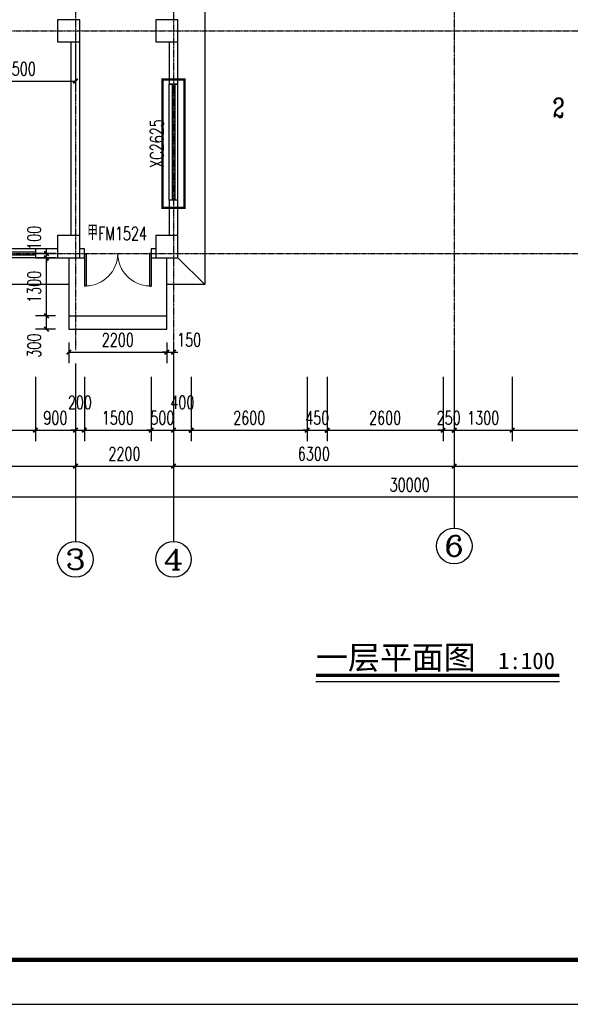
# Model space of a CAD drawing. Header units: inches. Extents: x 224620 to 3435104, y 247406 to 993300.
# Tile 74 of 109: x 282359 to 294715, y 643766 to 665880. Entities that reach past the tile are written whole.
import ezdxf
from ezdxf.enums import TextEntityAlignment as Align

# ---------------------------------------------------------------- set-up
doc = ezdxf.new("R2010")
doc.units = ezdxf.units.IN
doc.header["$MEASUREMENT"] = 0
doc.linetypes.add('CENTER', pattern=[2, 1.25, -0.25, 0.25, -0.25])
doc.linetypes.add('DASH', pattern=[0.35, 0.25, -0.1])
for name, color, linetype in [('AXIS', 3, 'Continuous'), ('AXIS_TEXT', 7, 'Continuous'), ('COLUMN', 9, 'Continuous'), ('DIM_SYMB', 3, 'Continuous'), ('DOTE', 1, 'CENTER'), ('LATRINE', 6, 'Continuous'), ('PUB_DIM', 3, 'Continuous'), ('PUB_TEXT', 7, 'Continuous'), ('PUB_TITLE', 4, 'Continuous'), ('SPACE_ALL', 1, 'Continuous'), ('WALL', 2, 'Continuous'), ('WINDOW', 4, 'Continuous'), ('WINDOW_TEXT', 7, 'Continuous')]:
    doc.layers.add(name, color=color, linetype=linetype)
doc.styles.add('_TCH_AXIS', font='COMPLEX', dxfattribs={"bigfont": 'GBCBIG'})
doc.styles.add('_TCH_DIM_T3', font='SIMPLEX', dxfattribs={"width": 0.705882, "bigfont": 'GBCBIG'})
doc.styles.add('_TCH_LABEL', font='COMPLEX', dxfattribs={"bigfont": 'GBCBIG'})
doc.styles.add('_TCH_WINDOW', font='SIMPLEX', dxfattribs={"height": 3.5, "bigfont": 'GBCBIG'})
doc.styles.add('COMPLEX', font='COMPLEX')
doc.styles.add('黑体', font='simhei.ttf')
doc.dimstyles.new('_TCH_ARCH&&100', dxfattribs={"dimtxt": 297.5, "dimasz": 100, "dimexe": 250, "dimexo": 300, "dimgap": 126.25, "dimtad": 1, "dimdec": 0, "dimzin": 0, "dimdsep": 46, "dimtxsty": '_TCH_DIM_T3', "dimblk": 'ARCHTICK', "dimcen": 0.09, "dimclrt": 7, "dimazin": 2, "dimtfac": 1, "dimtdec": 0, "dimtix": 1, "dimtmove": 2, "dimatfit": 3, "dimfxl": 1, "dimtolj": 1, "dimtzin": 0, "dimarcsym": 0})

# ---------------------------------------------------------------- blocks, each defined once
blk = doc.blocks.new('wrtgtg')
at = {"layer": 'PUB_TITLE'}
blk.add_lwpolyline([(-75296, -5841), (8804, -5841), (8804, 53559), (-75296, 53559)], close=True, dxfattribs=at)
at = {"layer": 'PUB_TITLE', "const_width": 100}
blk.add_lwpolyline([(-72796, -4841), (7804, -4841), (7804, 52559), (-72796, 52559)], close=True, dxfattribs=at)
blk = doc.blocks.new('_ArchTick')
at = {"color": 0, "linetype": 'ByBlock', "const_width": 0.4}
blk.add_lwpolyline([(-0.5, -0.5), (0.5, 0.5)], dxfattribs=at)
blk = doc.blocks.new('*D704')
at = {"layer": 'Defpoints', "color": 0}
for p in [(281110, 665630), (283610, 665630), (283610, 664501)]:
    blk.add_point(p, dxfattribs=at)
at = {"layer": 'PUB_DIM', "color": 0, "lineweight": -2}
for p, q in [((281110, 665330), (281110, 664251)), ((283610, 665330), (283610, 664251)), ((281110, 664501), (283610, 664501))]:
    blk.add_line(p, q, dxfattribs=at)
at = {"layer": 'PUB_DIM', "color": 0, "lineweight": -2, "xscale": 100, "yscale": 100, "zscale": 100, "rotation": 180}
blk.add_blockref('_ArchTick', (281110, 664501), dxfattribs=at)
at = {"layer": 'PUB_DIM', "color": 0, "lineweight": -2, "xscale": 100, "yscale": 100, "zscale": 100}
blk.add_blockref('_ArchTick', (283610, 664501), dxfattribs=at)
at = {"layer": 'PUB_DIM', "color": 7, "insert": (282360, 664776), "char_height": 297.5, "attachment_point": 5, "style": '_TCH_DIM_T3'}
blk.add_mtext('\\A1;2500', dxfattribs=at)
blk = doc.blocks.new('*D710')
at = {"layer": 'Defpoints', "color": 0}
for p in [(282960, 659230), (283460, 659230), (283460, 658930)]:
    blk.add_point(p, dxfattribs=at)
at = {"layer": 'PUB_DIM', "color": 0, "lineweight": -2}
for p, q in [((283160, 659230), (282710, 659230)), ((282960, 658930), (282960, 659230)), ((283160, 658930), (282710, 658930))]:
    blk.add_line(p, q, dxfattribs=at)
at = {"layer": 'PUB_DIM', "color": 0, "lineweight": -2, "xscale": 100, "yscale": 100, "zscale": 100}
for p, rotation in [((282960, 659230), 90), ((282960, 658930), 270)]:
    blk.add_blockref('_ArchTick', p, dxfattribs=dict(at, rotation=rotation))
at = {"layer": 'PUB_DIM', "color": 7, "insert": (282685, 658560), "char_height": 297.5, "attachment_point": 5, "rotation": 90, "style": '_TCH_DIM_T3'}
blk.add_mtext('\\A1;300', dxfattribs=at)
blk = doc.blocks.new('*D711')
at = {"layer": 'Defpoints', "color": 0}
for p in [(282960, 660530), (283460, 660530), (283460, 659230)]:
    blk.add_point(p, dxfattribs=at)
at = {"layer": 'PUB_DIM', "color": 0, "lineweight": -2}
for p, q in [((283160, 660530), (282710, 660530)), ((282960, 659230), (282960, 660530)), ((283160, 659230), (282710, 659230))]:
    blk.add_line(p, q, dxfattribs=at)
at = {"layer": 'PUB_DIM', "color": 0, "lineweight": -2, "xscale": 100, "yscale": 100, "zscale": 100}
for p, rotation in [((282960, 660530), 90), ((282960, 659230), 270)]:
    blk.add_blockref('_ArchTick', p, dxfattribs=dict(at, rotation=rotation))
at = {"layer": 'PUB_DIM', "color": 7, "insert": (282685, 659880), "char_height": 297.5, "attachment_point": 5, "rotation": 90, "style": '_TCH_DIM_T3'}
blk.add_mtext('\\A1;1300', dxfattribs=at)
blk = doc.blocks.new('*D712')
at = {"layer": 'Defpoints', "color": 0}
for p in [(282960, 660630), (283460, 660630), (283460, 660530)]:
    blk.add_point(p, dxfattribs=at)
at = {"layer": 'PUB_DIM', "color": 0, "lineweight": -2}
for p, q in [((283160, 660630), (282710, 660630)), ((282960, 660630), (282960, 660730)), ((282960, 660530), (282960, 660630)), ((283160, 660530), (282710, 660530)), ((282960, 660530), (282960, 660430))]:
    blk.add_line(p, q, dxfattribs=at)
at = {"layer": 'PUB_DIM', "color": 0, "lineweight": -2, "xscale": 100, "yscale": 100, "zscale": 100}
for p, rotation in [((282960, 660630), 270), ((282960, 660530), 90)]:
    blk.add_blockref('_ArchTick', p, dxfattribs=dict(at, rotation=rotation))
at = {"layer": 'PUB_DIM', "color": 7, "insert": (282685, 660980), "char_height": 297.5, "attachment_point": 5, "rotation": 90, "style": '_TCH_DIM_T3'}
blk.add_mtext('\\A1;100', dxfattribs=at)
blk = doc.blocks.new('*D713')
at = {"layer": 'Defpoints', "color": 0}
for p in [(283460, 658930), (285660, 658930), (285660, 658412)]:
    blk.add_point(p, dxfattribs=at)
at = {"layer": 'PUB_DIM', "color": 0, "lineweight": -2}
for p, q in [((283460, 658630), (283460, 658162)), ((285660, 658630), (285660, 658162)), ((283460, 658412), (285660, 658412))]:
    blk.add_line(p, q, dxfattribs=at)
at = {"layer": 'PUB_DIM', "color": 0, "lineweight": -2, "xscale": 100, "yscale": 100, "zscale": 100, "rotation": 180}
blk.add_blockref('_ArchTick', (283460, 658412), dxfattribs=at)
at = {"layer": 'PUB_DIM', "color": 0, "lineweight": -2, "xscale": 100, "yscale": 100, "zscale": 100}
blk.add_blockref('_ArchTick', (285660, 658412), dxfattribs=at)
at = {"layer": 'PUB_DIM', "color": 7, "insert": (284560, 658687), "char_height": 297.5, "attachment_point": 5, "style": '_TCH_DIM_T3'}
blk.add_mtext('\\A1;2200', dxfattribs=at)
blk = doc.blocks.new('*D714')
at = {"layer": 'Defpoints', "color": 0}
for p in [(285660, 658930), (285810, 658930), (285810, 658412)]:
    blk.add_point(p, dxfattribs=at)
at = {"layer": 'PUB_DIM', "color": 0, "lineweight": -2}
for p, q in [((285660, 658630), (285660, 658162)), ((285810, 658630), (285810, 658162)), ((285660, 658412), (285560, 658412)), ((285660, 658412), (285810, 658412)), ((285810, 658412), (285910, 658412))]:
    blk.add_line(p, q, dxfattribs=at)
at = {"layer": 'PUB_DIM', "color": 0, "lineweight": -2, "xscale": 100, "yscale": 100, "zscale": 100}
blk.add_blockref('_ArchTick', (285660, 658412), dxfattribs=at)
at = {"layer": 'PUB_DIM', "color": 0, "lineweight": -2, "xscale": 100, "yscale": 100, "zscale": 100, "rotation": 180}
blk.add_blockref('_ArchTick', (285810, 658412), dxfattribs=at)
at = {"layer": 'PUB_DIM', "color": 7, "insert": (286160, 658687), "char_height": 297.5, "attachment_point": 5, "style": '_TCH_DIM_T3'}
blk.add_mtext('\\A1;150', dxfattribs=at)
blk = doc.blocks.new('*D843')
at = {"layer": 'AXIS', "color": 0, "lineweight": -2}
for p, q in [((276110, 658160), (276110, 654910)), ((306110, 658160), (306110, 654910)), ((276110, 655160), (306110, 655160))]:
    blk.add_line(p, q, dxfattribs=at)
at = {"layer": 'Defpoints', "color": 0}
for p in [(276110, 658460), (306110, 658460), (306110, 655160)]:
    blk.add_point(p, dxfattribs=at)
at = {"layer": 'AXIS', "color": 0, "lineweight": -2, "xscale": 100, "yscale": 100, "zscale": 100, "rotation": 180}
blk.add_blockref('_ArchTick', (276110, 655160), dxfattribs=at)
at = {"layer": 'AXIS', "color": 0, "lineweight": -2, "xscale": 100, "yscale": 100, "zscale": 100}
blk.add_blockref('_ArchTick', (306110, 655160), dxfattribs=at)
at = {"layer": 'AXIS', "color": 7, "insert": (291110, 655435), "char_height": 297.5, "attachment_point": 5, "style": '_TCH_DIM_T3'}
blk.add_mtext('\\A1;30000', dxfattribs=at)
blk = doc.blocks.new('*D961')
at = {"layer": 'Defpoints', "color": 0}
for p in [(280110, 658160), (282710, 658160), (282710, 656660)]:
    blk.add_point(p, dxfattribs=at)
at = {"layer": 'PUB_DIM', "color": 0, "lineweight": -2}
for p, q in [((280110, 657860), (280110, 656410)), ((282710, 657860), (282710, 656410)), ((280110, 656660), (282710, 656660))]:
    blk.add_line(p, q, dxfattribs=at)
at = {"layer": 'PUB_DIM', "color": 0, "lineweight": -2, "xscale": 100, "yscale": 100, "zscale": 100, "rotation": 180}
blk.add_blockref('_ArchTick', (280110, 656660), dxfattribs=at)
at = {"layer": 'PUB_DIM', "color": 0, "lineweight": -2, "xscale": 100, "yscale": 100, "zscale": 100}
blk.add_blockref('_ArchTick', (282710, 656660), dxfattribs=at)
at = {"layer": 'PUB_DIM', "color": 7, "insert": (281410, 656935), "char_height": 297.5, "attachment_point": 5, "style": '_TCH_DIM_T3'}
blk.add_mtext('\\A1;2600', dxfattribs=at)
blk = doc.blocks.new('*D962')
at = {"layer": 'Defpoints', "color": 0}
for p in [(282710, 658160), (283610, 658160), (283610, 656660)]:
    blk.add_point(p, dxfattribs=at)
at = {"layer": 'PUB_DIM', "color": 0, "lineweight": -2}
for p, q in [((282710, 657860), (282710, 656410)), ((283610, 657860), (283610, 656410)), ((282710, 656660), (283610, 656660))]:
    blk.add_line(p, q, dxfattribs=at)
at = {"layer": 'PUB_DIM', "color": 0, "lineweight": -2, "xscale": 100, "yscale": 100, "zscale": 100, "rotation": 180}
blk.add_blockref('_ArchTick', (282710, 656660), dxfattribs=at)
at = {"layer": 'PUB_DIM', "color": 0, "lineweight": -2, "xscale": 100, "yscale": 100, "zscale": 100}
blk.add_blockref('_ArchTick', (283610, 656660), dxfattribs=at)
at = {"layer": 'PUB_DIM', "color": 7, "insert": (283160, 656935), "char_height": 297.5, "attachment_point": 5, "style": '_TCH_DIM_T3'}
blk.add_mtext('\\A1;900', dxfattribs=at)
blk = doc.blocks.new('*D963')
at = {"layer": 'Defpoints', "color": 0}
for p in [(283610, 658160), (283810, 658160), (283810, 656660)]:
    blk.add_point(p, dxfattribs=at)
at = {"layer": 'PUB_DIM', "color": 0, "lineweight": -2}
for p, q in [((283610, 657860), (283610, 656410)), ((283810, 657860), (283810, 656410)), ((283610, 656660), (283510, 656660)), ((283610, 656660), (283810, 656660)), ((283810, 656660), (283910, 656660))]:
    blk.add_line(p, q, dxfattribs=at)
at = {"layer": 'PUB_DIM', "color": 0, "lineweight": -2, "xscale": 100, "yscale": 100, "zscale": 100}
blk.add_blockref('_ArchTick', (283610, 656660), dxfattribs=at)
at = {"layer": 'PUB_DIM', "color": 0, "lineweight": -2, "xscale": 100, "yscale": 100, "zscale": 100, "rotation": 180}
blk.add_blockref('_ArchTick', (283810, 656660), dxfattribs=at)
at = {"layer": 'PUB_DIM', "color": 7, "insert": (283710, 657285), "char_height": 297.5, "attachment_point": 5, "style": '_TCH_DIM_T3'}
blk.add_mtext('\\A1;200', dxfattribs=at)
blk = doc.blocks.new('*D964')
at = {"layer": 'Defpoints', "color": 0}
for p in [(283810, 658160), (285310, 658160), (285310, 656660)]:
    blk.add_point(p, dxfattribs=at)
at = {"layer": 'PUB_DIM', "color": 0, "lineweight": -2}
for p, q in [((283810, 657860), (283810, 656410)), ((285310, 657860), (285310, 656410)), ((283810, 656660), (285310, 656660))]:
    blk.add_line(p, q, dxfattribs=at)
at = {"layer": 'PUB_DIM', "color": 0, "lineweight": -2, "xscale": 100, "yscale": 100, "zscale": 100, "rotation": 180}
blk.add_blockref('_ArchTick', (283810, 656660), dxfattribs=at)
at = {"layer": 'PUB_DIM', "color": 0, "lineweight": -2, "xscale": 100, "yscale": 100, "zscale": 100}
blk.add_blockref('_ArchTick', (285310, 656660), dxfattribs=at)
at = {"layer": 'PUB_DIM', "color": 7, "insert": (284560, 656935), "char_height": 297.5, "attachment_point": 5, "style": '_TCH_DIM_T3'}
blk.add_mtext('\\A1;1500', dxfattribs=at)
blk = doc.blocks.new('*D965')
at = {"layer": 'Defpoints', "color": 0}
for p in [(285310, 658160), (285810, 658160), (285810, 656660)]:
    blk.add_point(p, dxfattribs=at)
at = {"layer": 'PUB_DIM', "color": 0, "lineweight": -2}
for p, q in [((285310, 657860), (285310, 656410)), ((285810, 657860), (285810, 656410)), ((285310, 656660), (285210, 656660)), ((285310, 656660), (285810, 656660)), ((285810, 656660), (285910, 656660))]:
    blk.add_line(p, q, dxfattribs=at)
at = {"layer": 'PUB_DIM', "color": 0, "lineweight": -2, "xscale": 100, "yscale": 100, "zscale": 100}
blk.add_blockref('_ArchTick', (285310, 656660), dxfattribs=at)
at = {"layer": 'PUB_DIM', "color": 0, "lineweight": -2, "xscale": 100, "yscale": 100, "zscale": 100, "rotation": 180}
blk.add_blockref('_ArchTick', (285810, 656660), dxfattribs=at)
at = {"layer": 'PUB_DIM', "color": 7, "insert": (285560, 656935), "char_height": 297.5, "attachment_point": 5, "style": '_TCH_DIM_T3'}
blk.add_mtext('\\A1;500', dxfattribs=at)
blk = doc.blocks.new('*D966')
at = {"layer": 'Defpoints', "color": 0}
for p in [(285810, 658160), (286210, 658160), (286210, 656660)]:
    blk.add_point(p, dxfattribs=at)
at = {"layer": 'PUB_DIM', "color": 0, "lineweight": -2}
for p, q in [((285810, 657860), (285810, 656410)), ((286210, 657860), (286210, 656410)), ((285810, 656660), (286210, 656660))]:
    blk.add_line(p, q, dxfattribs=at)
at = {"layer": 'PUB_DIM', "color": 0, "lineweight": -2, "xscale": 100, "yscale": 100, "zscale": 100, "rotation": 180}
blk.add_blockref('_ArchTick', (285810, 656660), dxfattribs=at)
at = {"layer": 'PUB_DIM', "color": 0, "lineweight": -2, "xscale": 100, "yscale": 100, "zscale": 100}
blk.add_blockref('_ArchTick', (286210, 656660), dxfattribs=at)
at = {"layer": 'PUB_DIM', "color": 7, "insert": (286010, 657285), "char_height": 297.5, "attachment_point": 5, "style": '_TCH_DIM_T3'}
blk.add_mtext('\\A1;400', dxfattribs=at)
blk = doc.blocks.new('*D967')
at = {"layer": 'Defpoints', "color": 0}
for p in [(286210, 658160), (288810, 658160), (288810, 656660)]:
    blk.add_point(p, dxfattribs=at)
at = {"layer": 'PUB_DIM', "color": 0, "lineweight": -2}
for p, q in [((286210, 657860), (286210, 656410)), ((288810, 657860), (288810, 656410)), ((286210, 656660), (288810, 656660))]:
    blk.add_line(p, q, dxfattribs=at)
at = {"layer": 'PUB_DIM', "color": 0, "lineweight": -2, "xscale": 100, "yscale": 100, "zscale": 100, "rotation": 180}
blk.add_blockref('_ArchTick', (286210, 656660), dxfattribs=at)
at = {"layer": 'PUB_DIM', "color": 0, "lineweight": -2, "xscale": 100, "yscale": 100, "zscale": 100}
blk.add_blockref('_ArchTick', (288810, 656660), dxfattribs=at)
at = {"layer": 'PUB_DIM', "color": 7, "insert": (287510, 656935), "char_height": 297.5, "attachment_point": 5, "style": '_TCH_DIM_T3'}
blk.add_mtext('\\A1;2600', dxfattribs=at)
blk = doc.blocks.new('*D968')
at = {"layer": 'Defpoints', "color": 0}
for p in [(288810, 658160), (289260, 658160), (289260, 656660)]:
    blk.add_point(p, dxfattribs=at)
at = {"layer": 'PUB_DIM', "color": 0, "lineweight": -2}
for p, q in [((288810, 657860), (288810, 656410)), ((289260, 657860), (289260, 656410)), ((288810, 656660), (288710, 656660)), ((288810, 656660), (289260, 656660)), ((289260, 656660), (289360, 656660))]:
    blk.add_line(p, q, dxfattribs=at)
at = {"layer": 'PUB_DIM', "color": 0, "lineweight": -2, "xscale": 100, "yscale": 100, "zscale": 100}
blk.add_blockref('_ArchTick', (288810, 656660), dxfattribs=at)
at = {"layer": 'PUB_DIM', "color": 0, "lineweight": -2, "xscale": 100, "yscale": 100, "zscale": 100, "rotation": 180}
blk.add_blockref('_ArchTick', (289260, 656660), dxfattribs=at)
at = {"layer": 'PUB_DIM', "color": 7, "insert": (289035, 656935), "char_height": 297.5, "attachment_point": 5, "style": '_TCH_DIM_T3'}
blk.add_mtext('\\A1;450', dxfattribs=at)
blk = doc.blocks.new('*D969')
at = {"layer": 'Defpoints', "color": 0}
for p in [(289260, 658160), (291860, 658160), (291860, 656660)]:
    blk.add_point(p, dxfattribs=at)
at = {"layer": 'PUB_DIM', "color": 0, "lineweight": -2}
for p, q in [((289260, 657860), (289260, 656410)), ((291860, 657860), (291860, 656410)), ((289260, 656660), (291860, 656660))]:
    blk.add_line(p, q, dxfattribs=at)
at = {"layer": 'PUB_DIM', "color": 0, "lineweight": -2, "xscale": 100, "yscale": 100, "zscale": 100, "rotation": 180}
blk.add_blockref('_ArchTick', (289260, 656660), dxfattribs=at)
at = {"layer": 'PUB_DIM', "color": 0, "lineweight": -2, "xscale": 100, "yscale": 100, "zscale": 100}
blk.add_blockref('_ArchTick', (291860, 656660), dxfattribs=at)
at = {"layer": 'PUB_DIM', "color": 7, "insert": (290560, 656935), "char_height": 297.5, "attachment_point": 5, "style": '_TCH_DIM_T3'}
blk.add_mtext('\\A1;2600', dxfattribs=at)
blk = doc.blocks.new('*D970')
at = {"layer": 'Defpoints', "color": 0}
for p in [(291860, 658160), (292110, 658160), (292110, 656660)]:
    blk.add_point(p, dxfattribs=at)
at = {"layer": 'PUB_DIM', "color": 0, "lineweight": -2}
for p, q in [((291860, 657860), (291860, 656410)), ((292110, 657860), (292110, 656410)), ((291860, 656660), (291760, 656660)), ((291860, 656660), (292110, 656660)), ((292110, 656660), (292210, 656660))]:
    blk.add_line(p, q, dxfattribs=at)
at = {"layer": 'PUB_DIM', "color": 0, "lineweight": -2, "xscale": 100, "yscale": 100, "zscale": 100}
blk.add_blockref('_ArchTick', (291860, 656660), dxfattribs=at)
at = {"layer": 'PUB_DIM', "color": 0, "lineweight": -2, "xscale": 100, "yscale": 100, "zscale": 100, "rotation": 180}
blk.add_blockref('_ArchTick', (292110, 656660), dxfattribs=at)
at = {"layer": 'PUB_DIM', "color": 7, "insert": (291985, 656935), "char_height": 297.5, "attachment_point": 5, "style": '_TCH_DIM_T3'}
blk.add_mtext('\\A1;250', dxfattribs=at)
blk = doc.blocks.new('*D971')
at = {"layer": 'Defpoints', "color": 0}
for p in [(292110, 658160), (293410, 658160), (293410, 656660)]:
    blk.add_point(p, dxfattribs=at)
at = {"layer": 'PUB_DIM', "color": 0, "lineweight": -2}
for p, q in [((292110, 657860), (292110, 656410)), ((293410, 657860), (293410, 656410)), ((292110, 656660), (293410, 656660))]:
    blk.add_line(p, q, dxfattribs=at)
at = {"layer": 'PUB_DIM', "color": 0, "lineweight": -2, "xscale": 100, "yscale": 100, "zscale": 100, "rotation": 180}
blk.add_blockref('_ArchTick', (292110, 656660), dxfattribs=at)
at = {"layer": 'PUB_DIM', "color": 0, "lineweight": -2, "xscale": 100, "yscale": 100, "zscale": 100}
blk.add_blockref('_ArchTick', (293410, 656660), dxfattribs=at)
at = {"layer": 'PUB_DIM', "color": 7, "insert": (292760, 656935), "char_height": 297.5, "attachment_point": 5, "style": '_TCH_DIM_T3'}
blk.add_mtext('\\A1;1300', dxfattribs=at)
blk = doc.blocks.new('*D972')
at = {"layer": 'Defpoints', "color": 0}
for p in [(293410, 658160), (297810, 658160), (297810, 656660)]:
    blk.add_point(p, dxfattribs=at)
at = {"layer": 'PUB_DIM', "color": 0, "lineweight": -2}
for p, q in [((293410, 657860), (293410, 656410)), ((297810, 657860), (297810, 656410)), ((293410, 656660), (297810, 656660))]:
    blk.add_line(p, q, dxfattribs=at)
at = {"layer": 'PUB_DIM', "color": 0, "lineweight": -2, "xscale": 100, "yscale": 100, "zscale": 100, "rotation": 180}
blk.add_blockref('_ArchTick', (293410, 656660), dxfattribs=at)
at = {"layer": 'PUB_DIM', "color": 0, "lineweight": -2, "xscale": 100, "yscale": 100, "zscale": 100}
blk.add_blockref('_ArchTick', (297810, 656660), dxfattribs=at)
at = {"layer": 'PUB_DIM', "color": 7, "insert": (295610, 656935), "char_height": 297.5, "attachment_point": 5, "style": '_TCH_DIM_T3'}
blk.add_mtext('\\A1;4400', dxfattribs=at)
blk = doc.blocks.new('*D981')
at = {"layer": 'Defpoints', "color": 0}
for p in [(279610, 658460), (283610, 658460), (283610, 655853)]:
    blk.add_point(p, dxfattribs=at)
at = {"layer": 'PUB_DIM', "color": 0, "lineweight": -2}
for p, q in [((279610, 658160), (279610, 655603)), ((283610, 658160), (283610, 655603)), ((279610, 655853), (283610, 655853))]:
    blk.add_line(p, q, dxfattribs=at)
at = {"layer": 'PUB_DIM', "color": 0, "lineweight": -2, "xscale": 100, "yscale": 100, "zscale": 100, "rotation": 180}
blk.add_blockref('_ArchTick', (279610, 655853), dxfattribs=at)
at = {"layer": 'PUB_DIM', "color": 0, "lineweight": -2, "xscale": 100, "yscale": 100, "zscale": 100}
blk.add_blockref('_ArchTick', (283610, 655853), dxfattribs=at)
at = {"layer": 'PUB_DIM', "color": 7, "insert": (281610, 656128), "char_height": 297.5, "attachment_point": 5, "style": '_TCH_DIM_T3'}
blk.add_mtext('\\A1;4000', dxfattribs=at)
blk = doc.blocks.new('*D982')
at = {"layer": 'Defpoints', "color": 0}
for p in [(283610, 658460), (285810, 658460), (285810, 655853)]:
    blk.add_point(p, dxfattribs=at)
at = {"layer": 'PUB_DIM', "color": 0, "lineweight": -2}
for p, q in [((283610, 658160), (283610, 655603)), ((285810, 658160), (285810, 655603)), ((283610, 655853), (285810, 655853))]:
    blk.add_line(p, q, dxfattribs=at)
at = {"layer": 'PUB_DIM', "color": 0, "lineweight": -2, "xscale": 100, "yscale": 100, "zscale": 100, "rotation": 180}
blk.add_blockref('_ArchTick', (283610, 655853), dxfattribs=at)
at = {"layer": 'PUB_DIM', "color": 0, "lineweight": -2, "xscale": 100, "yscale": 100, "zscale": 100}
blk.add_blockref('_ArchTick', (285810, 655853), dxfattribs=at)
at = {"layer": 'PUB_DIM', "color": 7, "insert": (284710, 656128), "char_height": 297.5, "attachment_point": 5, "style": '_TCH_DIM_T3'}
blk.add_mtext('\\A1;2200', dxfattribs=at)
blk = doc.blocks.new('*D983')
at = {"layer": 'Defpoints', "color": 0}
for p in [(285810, 658460), (292110, 658460), (292110, 655853)]:
    blk.add_point(p, dxfattribs=at)
at = {"layer": 'PUB_DIM', "color": 0, "lineweight": -2}
for p, q in [((285810, 658160), (285810, 655603)), ((292110, 658160), (292110, 655603)), ((285810, 655853), (292110, 655853))]:
    blk.add_line(p, q, dxfattribs=at)
at = {"layer": 'PUB_DIM', "color": 0, "lineweight": -2, "xscale": 100, "yscale": 100, "zscale": 100, "rotation": 180}
blk.add_blockref('_ArchTick', (285810, 655853), dxfattribs=at)
at = {"layer": 'PUB_DIM', "color": 0, "lineweight": -2, "xscale": 100, "yscale": 100, "zscale": 100}
blk.add_blockref('_ArchTick', (292110, 655853), dxfattribs=at)
at = {"layer": 'PUB_DIM', "color": 7, "insert": (288960, 656128), "char_height": 297.5, "attachment_point": 5, "style": '_TCH_DIM_T3'}
blk.add_mtext('\\A1;6300', dxfattribs=at)
blk = doc.blocks.new('*D984')
at = {"layer": 'Defpoints', "color": 0}
for p in [(292110, 658460), (299110, 658460), (299110, 655853)]:
    blk.add_point(p, dxfattribs=at)
at = {"layer": 'PUB_DIM', "color": 0, "lineweight": -2}
for p, q in [((292110, 658160), (292110, 655603)), ((299110, 658160), (299110, 655603)), ((292110, 655853), (299110, 655853))]:
    blk.add_line(p, q, dxfattribs=at)
at = {"layer": 'PUB_DIM', "color": 0, "lineweight": -2, "xscale": 100, "yscale": 100, "zscale": 100, "rotation": 180}
blk.add_blockref('_ArchTick', (292110, 655853), dxfattribs=at)
at = {"layer": 'PUB_DIM', "color": 0, "lineweight": -2, "xscale": 100, "yscale": 100, "zscale": 100}
blk.add_blockref('_ArchTick', (299110, 655853), dxfattribs=at)
at = {"layer": 'PUB_DIM', "color": 7, "insert": (295610, 656128), "char_height": 297.5, "attachment_point": 5, "style": '_TCH_DIM_T3'}
blk.add_mtext('\\A1;7000', dxfattribs=at)
blk = doc.blocks.new('_FZHK')
blk.add_lwpolyline([(-0.5, -0.5), (0.5, -0.5), (0.5, 0.5), (-0.5, 0.5)], close=True)
blk = doc.blocks.new('$DorLib2D$00000002')
for p, q in [((-0.5, 0), (-0.5, 0.4875)), ((-0.475, 0.4875), (-0.5, 0.4875)), ((-0.475, 0), (-0.475, 0.4875)), ((0.475, 0), (0.475, 0.4875)), ((0.475, 0.4875), (0.5, 0.4875)), ((0.5, 0), (0.5, 0.4875)), ((-0.5, 0), (-0.475, 0)), ((0.5, 0), (0.475, 0))]:
    blk.add_line(p, q)
at = {"lineweight": 13}
for centre, start, end in [((-0.4875, 0), 0, 88.53072), ((0.4875, 0), 91.46928, 180)]:
    blk.add_arc(centre, 0.4875, start, end, dxfattribs=at)
blk = doc.blocks.new('$TCHSYS$WIN2D')
for p, q in [((-0.5, 0.5), (0.5, 0.5)), ((-0.5, 0.5), (-0.5, -0.5)), ((0.5, 0.5), (0.5, -0.5)), ((0.5, 0.1667), (-0.5, 0.1667)), ((0.5, -0.1667), (-0.5, -0.1667)), ((-0.5, -0.5), (0.5, -0.5))]:
    blk.add_line(p, q)
blk = doc.blocks.new('_AXISO')
blk.add_circle((0, 0), 0.5)
at = {"layer": 'AXIS_TEXT', "style": 'COMPLEX', "width": 1.041667}
blk.add_attdef('A', text='', height=0.56, dxfattribs=at).set_placement((-0.25, -0.28), (0.25, -0.28), align=Align.FIT)

msp = doc.modelspace()

# ---------------------------------------------------------------- linework, layer by layer
at = {"layer": 'AXIS'}
for p, q in [((292110.4, 658460.1), (292110.4, 654460.1)), ((283610.4, 658160.1), (283610.4, 654160.1)), ((285810.4, 658160.1), (285810.4, 654160.1))]:
    msp.add_line(p, q, dxfattribs=at)
at = {"layer": 'DIM_SYMB', "const_width": 70}
msp.add_lwpolyline([(289006.8, 651153.3), (294471.5, 651153.3)], dxfattribs=at)
at = {"layer": 'DIM_SYMB'}
msp.add_lwpolyline([(289006.8, 651013.3), (294471.5, 651013.3)], dxfattribs=at)
at = {"layer": 'DOTE'}
for p, q in [((283610.4, 689660.1), (283610.4, 658460.1)), ((292110.4, 689660.1), (292110.4, 658460.1)), ((285810.4, 679251.8), (285810.4, 658460.1)), ((274077.8, 665629.7), (310068, 665629.7)), ((274077.8, 660629.7), (310068, 660629.7))]:
    msp.add_line(p, q, dxfattribs=at)
at = {"layer": 'LATRINE'}
msp.add_line((286510.4, 659929.7), (285910.4, 660529.7), dxfattribs=at)
for points in [[(291710.4, 669929.7), (286510.4, 669929.7), (286510.4, 659929.7), (285660.4, 659929.7)], [(283460.4, 659929.7), (275410.4, 659929.7), (275410.4, 665527.7)]]:
    msp.add_lwpolyline(points, dxfattribs=at)
at = {"layer": 'PUB_DIM'}
for points in [[(283460.4, 660529.7), (283460.4, 659229.7), (285660.4, 659229.7), (285660.4, 660529.7)], [(283460.4, 659229.7), (283460.4, 658929.7), (285660.4, 658929.7), (285660.4, 659229.7)]]:
    msp.add_lwpolyline(points, dxfattribs=at)
at = {"layer": 'SPACE_ALL', "linetype": 'DASH', "const_width": 50}
msp.add_lwpolyline([(285565.6, 661653.3), (285565.6, 664535.8), (286056.9, 664535.8), (286056.9, 661653.3)], close=True, dxfattribs=at)
at = {"layer": 'WALL'}
for p, q in [((283510.4, 661029.7), (283510.4, 665379.7)), ((283710.4, 661029.7), (283710.4, 665379.7)), ((285710.4, 665379.7), (285710.4, 664429.7)), ((285910.4, 664429.7), (285910.4, 665379.7)), ((285710.4, 664429.7), (285910.4, 664429.7)), ((285910.4, 661829.7), (285710.4, 661829.7)), ((285710.4, 661829.7), (285710.4, 661029.7)), ((285910.4, 661029.7), (285910.4, 661829.7)), ((283210.4, 660729.7), (282710.4, 660729.7)), ((282710.4, 660729.7), (282710.4, 660529.7)), ((283810.4, 660729.7), (283710.4, 660729.7)), ((283810.4, 660529.7), (283810.4, 660729.7)), ((285410.4, 660729.7), (285310.4, 660729.7)), ((285310.4, 660729.7), (285310.4, 660529.7)), ((282710.4, 660529.7), (283210.4, 660529.7)), ((283710.4, 660529.7), (283810.4, 660529.7)), ((285310.4, 660529.7), (285410.4, 660529.7))]:
    msp.add_line(p, q, dxfattribs=at)

# ---------------------------------------------------------------- block references
msp.add_blockref('wrtgtg', (326104.7, 649607.2))
at = {"layer": 'AXIS'}
ref = msp.add_blockref('_AXISO', (292110.4, 654060.1), dxfattribs=dict(at, xscale=800, yscale=800, zscale=800))
ref.add_attrib('A', '6', dxfattribs={"layer": 'AXIS_TEXT', "height": 452.5, "style": '_TCH_AXIS', "width": 1.615385}).set_placement((291884.1, 653833.9), (292336.6, 653833.9), align=Align.FIT)
ref = msp.add_blockref('_AXISO', (283610.4, 653760.1), dxfattribs=dict(at, xscale=800, yscale=800, zscale=800))
ref.add_attrib('A', '3', dxfattribs={"layer": 'AXIS_TEXT', "height": 452.5, "style": '_TCH_AXIS', "width": 1.5}).set_placement((283384.1, 653533.9), (283836.6, 653533.9), align=Align.FIT)
ref = msp.add_blockref('_AXISO', (285810.4, 653760.1), dxfattribs=dict(at, xscale=800, yscale=800, zscale=800))
ref.add_attrib('A', '4', dxfattribs={"layer": 'AXIS_TEXT', "height": 452.5, "style": '_TCH_AXIS', "width": 1.4}).set_placement((285584.1, 653533.9), (286036.6, 653533.9), align=Align.FIT)
at = {"layer": 'COLUMN', "xscale": 500, "yscale": 500, "zscale": 500}
for p in [(283460.4, 665629.7), (285660.4, 665629.7), (283460.4, 660779.7), (285660.4, 660779.7)]:
    msp.add_blockref('_FZHK', p, dxfattribs=at)
at = {"layer": 'WINDOW'}
ref = msp.add_blockref('$TCHSYS$WIN2D', (285810.4, 663129.7), dxfattribs=dict(at, xscale=2600, yscale=-200, zscale=2600, rotation=90))
ref.add_attrib('A', 'XC2625', (285584.1, 662554.7), dxfattribs={"layer": 'WINDOW_TEXT', "height": 297.5, "rotation": 90, "style": '_TCH_WINDOW', "width": 0.705882})
ref = msp.add_blockref('$TCHSYS$WIN2D', (281410.4, 660629.7), dxfattribs=dict(at, xscale=2600, yscale=-200, zscale=2600, rotation=180))
ref.add_attrib('A', 'C2625', (280935.4, 660106), dxfattribs={"layer": 'WINDOW_TEXT', "height": 297.5, "style": '_TCH_WINDOW', "width": 0.705882})
at = {"layer": 'WINDOW', "xscale": -1500, "yscale": 1500, "zscale": -1500, "rotation": 180}
msp.add_blockref('$DorLib2D$00000002', (284560.4, 660629.7), dxfattribs=at)

# ---------------------------------------------------------------- texts
at = {"layer": 'PUB_TEXT', "style": '_TCH_LABEL', "width": 0.705882}
msp.add_text('2', height=425, dxfattribs=at).set_placement((294323.9, 663691.8))
at = {"layer": 'PUB_TEXT', "style": '黑体'}
for s, height, p in [('一层平面图', 525.74, (289006.8, 651293.3)), ('1:100', 375.53, (293095.1, 651293.3))]:
    msp.add_text(s, height=height, dxfattribs=at).set_placement(p)
at = {"layer": 'WINDOW_TEXT', "style": '_TCH_WINDOW'}
msp.add_text('甲', height=337.6, dxfattribs=at).set_placement((283872.5, 660929.7))
at = {"layer": 'WINDOW_TEXT', "style": '_TCH_WINDOW', "width": 0.705882}
msp.add_text('FM1524', height=297.5, dxfattribs=at).set_placement((284118.2, 660929.7))

# ---------------------------------------------------------------- dimensions: what is measured, and where the dimension line sits
at = {"layer": 'AXIS'}
dim = msp.add_aligned_dim(p1=(276110.4, 658460.1), p2=(306110.4, 658460.1), distance=-3300, dimstyle='_TCH_ARCH&&100', dxfattribs=at)
dim.commit()
dim.dimension.update_dxf_attribs({"geometry": '*D843', "text_midpoint": (291110.4, 655435.1)})
at = {"layer": 'PUB_DIM'}
for p1, p2, distance, picture, middle in [((281110.4, 665629.7), (283610.4, 665629.7), -1128.4, '*D704', (282360.4, 664776.3)), ((283460.4, 659229.7), (283460.4, 660529.7), 500, '*D711', (282685.4, 659879.7)), ((283460.4, 658929.7), (285660.4, 658929.7), -517.7, '*D713', (284560.4, 658687)), ((279610.4, 658460.1), (283610.4, 658460.1), -2606.8, '*D981', (281610.4, 656128.4)), ((283610.4, 658460.1), (285810.4, 658460.1), -2606.8, '*D982', (284710.4, 656128.4)), ((285810.4, 658460.1), (292110.4, 658460.1), -2606.8, '*D983', (288960.4, 656128.4)), ((292110.4, 658460.1), (299110.4, 658460.1), -2606.8, '*D984', (295610.4, 656128.4)), ((280110.4, 658160.1), (282710.4, 658160.1), -1499.9, '*D961', (281410.4, 656935.3)), ((282710.4, 658160.1), (283610.4, 658160.1), -1499.9, '*D962', (283160.4, 656935.3)), ((283810.4, 658160.1), (285310.4, 658160.1), -1499.9, '*D964', (284560.4, 656935.3)), ((285310.4, 658160.1), (285810.4, 658160.1), -1499.9, '*D965', (285560.4, 656935.3)), ((286210.4, 658160.1), (288810.4, 658160.1), -1499.9, '*D967', (287510.4, 656935.3)), ((288810.4, 658160.1), (289260.4, 658160.1), -1499.9, '*D968', (289035.4, 656935.3)), ((289260.4, 658160.1), (291860.4, 658160.1), -1499.9, '*D969', (290560.4, 656935.3)), ((291860.4, 658160.1), (292110.4, 658160.1), -1499.9, '*D970', (291985.4, 656935.3)), ((292110.4, 658160.1), (293410.4, 658160.1), -1499.9, '*D971', (292760.4, 656935.3)), ((293410.4, 658160.1), (297810.4, 658160.1), -1499.9, '*D972', (295610.4, 656935.3))]:
    dim = msp.add_aligned_dim(p1=p1, p2=p2, distance=distance, dimstyle='_TCH_ARCH&&100', dxfattribs=at)
    dim.commit()
    dim.dimension.update_dxf_attribs({"geometry": picture, "text_midpoint": middle})
for base, p1, p2, angle, picture, middle in [((282960.4, 660629.7), (283460.4, 660529.7), (283460.4, 660629.7), 90, '*D712', (282685.4, 660979.7)), ((282960.4, 659229.7), (283460.4, 658929.7), (283460.4, 659229.7), 90, '*D710', (282685.4, 658559.7)), ((285810.4, 658412), (285660.4, 658929.7), (285810.4, 658929.7), 0, '*D714', (286160.4, 658687)), ((283810.4, 656660.3), (283610.4, 658160.1), (283810.4, 658160.1), 0, '*D963', (283710.4, 657285.3)), ((286210.4, 656660.3), (285810.4, 658160.1), (286210.4, 658160.1), 0, '*D966', (286010.4, 657285.3))]:
    dim = msp.add_linear_dim(base=base, p1=p1, p2=p2, angle=angle, dimstyle='_TCH_ARCH&&100', dxfattribs=at)
    dim.commit()
    dim.dimension.update_dxf_attribs({"geometry": picture, "text_midpoint": middle, "dimtype": 161})

doc.saveas('drawing.dxf')
